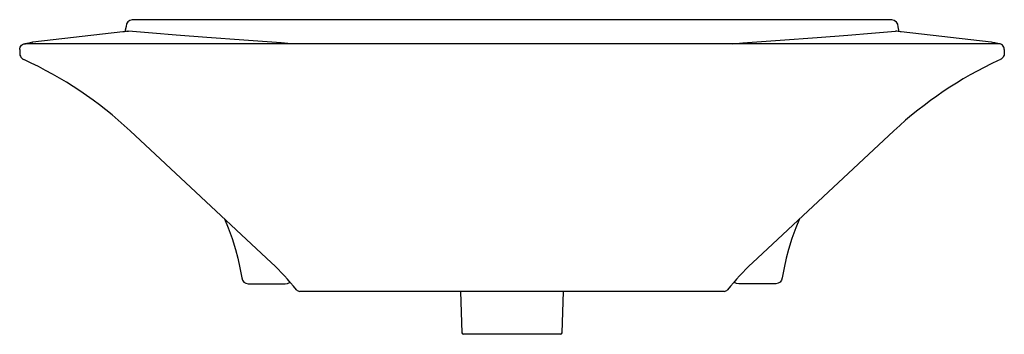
# Model space of a CAD drawing. Header units: millimetres. Extents: x 4355.326 to 4356.016, y 1774.339 to 1774.559.
import ezdxf

# ---------------------------------------------------------------- set-up
doc = ezdxf.new("R2010")
doc.units = ezdxf.units.MM
doc.layers.add('SANINDUSA', color=3, linetype='Continuous')

msp = doc.modelspace()

# ---------------------------------------------------------------- linework, layer by layer
at = {"layer": 'SANINDUSA'}
for p, q in [((4355.93685, 1774.55943), (4355.40485, 1774.55943)), ((4355.39813, 1774.55093), (4355.33521, 1774.54384)), ((4356.00649, 1774.54384), (4355.94357, 1774.55093)), ((4355.33493, 1774.54379), (4355.33338, 1774.54336)), ((4356.00832, 1774.54336), (4356.00677, 1774.54379)), ((4355.32597, 1774.53866), (4355.32597, 1774.53606)), ((4356.01174, 1774.54266), (4355.32996, 1774.54266)), ((4356.01574, 1774.53866), (4356.01574, 1774.53606)), ((4355.40334, 1774.48169), (4355.50228, 1774.38943)), ((4355.93836, 1774.48169), (4355.83942, 1774.38943)), ((4355.48641, 1774.3746), (4355.51195, 1774.3746)), ((4355.85529, 1774.3746), (4355.82975, 1774.3746)), ((4355.81942, 1774.36943), (4355.52228, 1774.36943)), ((4355.6348, 1774.36943), (4355.63582, 1774.34039)), ((4355.70588, 1774.34039), (4355.7069, 1774.36943)), ((4355.67085, 1774.33943), (4355.63682, 1774.33943)), ((4355.70488, 1774.33943), (4355.67085, 1774.33943))]:
    msp.add_line(p, q, dxfattribs=at)
at = {"layer": 'SANINDUSA', "flags": 128}
for points in [[(4355.40118, 1774.55139), (4355.40057, 1774.55127), (4355.39931, 1774.55107), (4355.39813, 1774.55093)], [(4355.40049, 1774.55466), (4355.39996, 1774.55214), (4355.39982, 1774.55126), (4355.39979, 1774.55115)], [(4355.40118, 1774.55139), (4355.40145, 1774.55144), (4355.40222, 1774.55145)], [(4355.45706, 1774.54701), (4355.43569, 1774.54869), (4355.4189, 1774.55005), (4355.40222, 1774.55145)], [(4355.88464, 1774.54701), (4355.90601, 1774.54869), (4355.9228, 1774.55005), (4355.93948, 1774.55145)], [(4355.94052, 1774.55139), (4355.94025, 1774.55144), (4355.93948, 1774.55145)], [(4355.94357, 1774.55093), (4355.94267, 1774.55104), (4355.94128, 1774.55125), (4355.94052, 1774.55139)], [(4355.94191, 1774.55115), (4355.94188, 1774.55129), (4355.94174, 1774.55215), (4355.94132, 1774.55437)], [(4355.33493, 1774.54379), (4355.33521, 1774.54384)], [(4355.51618, 1774.54266), (4355.50904, 1774.54316), (4355.48299, 1774.54506), (4355.45706, 1774.54701)], [(4355.82552, 1774.54266), (4355.83266, 1774.54316), (4355.85871, 1774.54506), (4355.88464, 1774.54701)], [(4356.00677, 1774.54379), (4356.00649, 1774.54384)], [(4355.32597, 1774.53866), (4355.32606, 1774.5395), (4355.32632, 1774.5403), (4355.32675, 1774.54103), (4355.32732, 1774.54165), (4355.32801, 1774.54214), (4355.32879, 1774.54248), (4355.32962, 1774.54264), (4355.32996, 1774.54266)], [(4355.33338, 1774.54336), (4355.33246, 1774.54312), (4355.32962, 1774.54264)], [(4356.01209, 1774.54264), (4356.00907, 1774.54319), (4356.00832, 1774.54336)], [(4356.01574, 1774.53866), (4356.01565, 1774.5395), (4356.01538, 1774.5403), (4356.01495, 1774.54103), (4356.01438, 1774.54165), (4356.01369, 1774.54214), (4356.01292, 1774.54248), (4356.01209, 1774.54264), (4356.01174, 1774.54266)], [(4355.32597, 1774.53606), (4355.32602, 1774.53534), (4355.32617, 1774.53465), (4355.32642, 1774.53398), (4355.32676, 1774.53335), (4355.32719, 1774.53278), (4355.32769, 1774.53227), (4355.32827, 1774.53185), (4355.32889, 1774.53151)], [(4356.01281, 1774.53151), (4356.01254, 1774.53134), (4356.01148, 1774.53084)], [(4356.01574, 1774.53606), (4356.01568, 1774.53534), (4356.01553, 1774.53465), (4356.01528, 1774.53398), (4356.01494, 1774.53335), (4356.01451, 1774.53278), (4356.01401, 1774.53227), (4356.01344, 1774.53185), (4356.01281, 1774.53151)], [(4355.46938, 1774.42011), (4355.47199, 1774.41384), (4355.47471, 1774.40637), (4355.47709, 1774.39878), (4355.47709, 1774.39878), (4355.47709, 1774.39878)], [(4355.87232, 1774.42011), (4355.86971, 1774.41384), (4355.86699, 1774.40637), (4355.86461, 1774.39878), (4355.86461, 1774.39878), (4355.86461, 1774.39878)], [(4355.47709, 1774.39878), (4355.47709, 1774.39878), (4355.47871, 1774.39274), (4355.48029, 1774.38582), (4355.48157, 1774.37883)], [(4355.86461, 1774.39878), (4355.86461, 1774.39878), (4355.86299, 1774.39274), (4355.86142, 1774.38582), (4355.86014, 1774.37883)], [(4355.48157, 1774.37883), (4355.48208, 1774.37728), (4355.48305, 1774.37598), (4355.48439, 1774.37506), (4355.48597, 1774.37462), (4355.48641, 1774.3746)], [(4355.86014, 1774.37883), (4355.85962, 1774.37728), (4355.85865, 1774.37598), (4355.85732, 1774.37506), (4355.85573, 1774.37462), (4355.85529, 1774.3746)], [(4355.51195, 1774.3746), (4355.5136, 1774.37488), (4355.51507, 1774.37569), (4355.51534, 1774.37599)], [(4355.82975, 1774.3746), (4355.8281, 1774.37488), (4355.82663, 1774.37569), (4355.82636, 1774.37599)]]:
    msp.add_lwpolyline(points, dxfattribs=at)
at = {"layer": 'SANINDUSA'}
for centre, radius, start, end in [((4355.4051, 1774.55483), 0.00461, 93.09791, 182.09856), ((4355.93652, 1774.55463), 0.00481, 356.80099, 86.07475), ((4355.21209, 1774.27639), 0.28058, 47.02928, 65.40042), ((4356.12848, 1774.27781), 0.27878, 114.81479, 133), ((4355.37305, 1774.25084), 0.18949, 39.17121, 47), ((4355.96865, 1774.25084), 0.18949, 133, 140.82879), ((4355.52228, 1774.37243), 0.003, 219.17121, 270), ((4355.81942, 1774.37243), 0.003, 270, 320.82879), ((4355.63682, 1774.34043), 0.001, 182, 270), ((4355.70488, 1774.34043), 0.001, 270, 358)]:
    msp.add_arc(centre, radius, start, end, dxfattribs=at)

doc.saveas('drawing.dxf')
